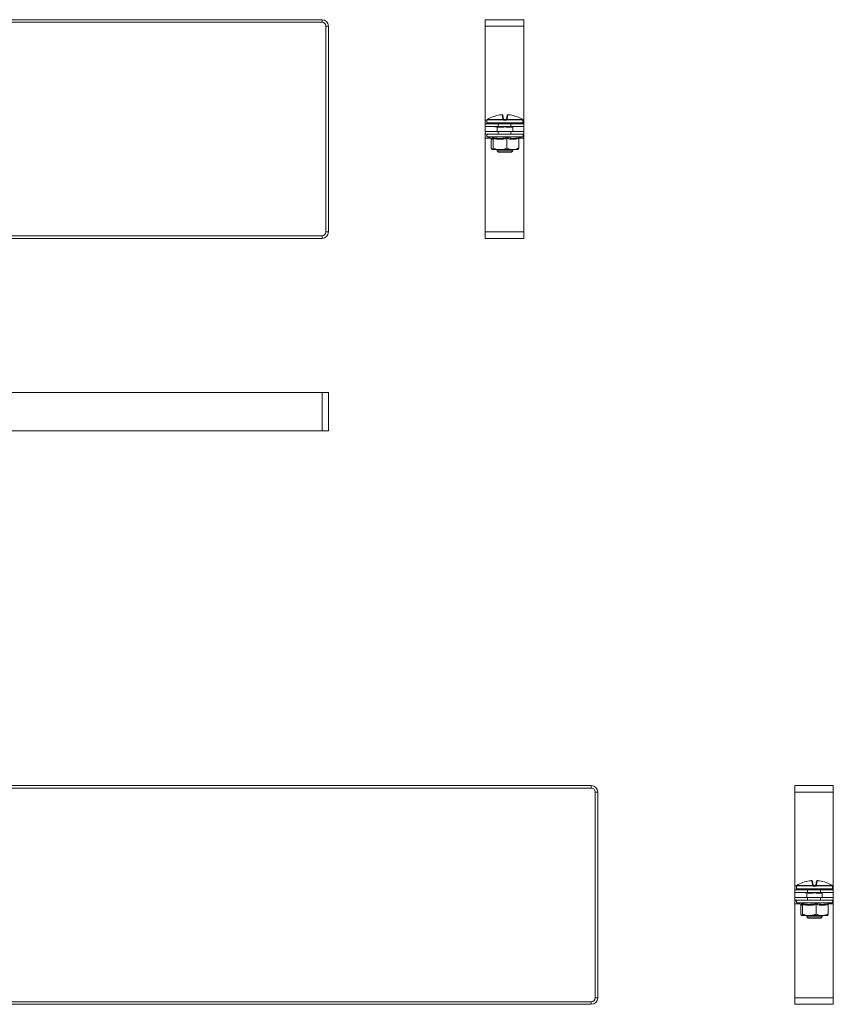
# Model space of a CAD drawing. Header units: millimetres. Extents: x -29 to 997, y -1224 to 295.
# Tile 6 of 10: x 681 to 997, y -850 to -468. Entities that reach past the tile are written whole.
import ezdxf

# ---------------------------------------------------------------- set-up
doc = ezdxf.new("R2010")
doc.units = ezdxf.units.MM
doc.styles.add('SLDTEXTSTYLE0', font='TXT', dxfattribs={"width": 0.7, "bigfont": 'bigfont'})

msp = doc.modelspace()

# ---------------------------------------------------------------- linework, layer by layer
at = {"color": 7, "linetype": 'Continuous', "lineweight": 15}
for p, q in [((396.49, -467.58), (798.49, -467.58)), ((396.49, -468.58), (798.49, -468.58)), ((798.49, -468.58), (798.49, -467.58)), ((800.99, -470.08), (799.99, -470.08)), ((799.99, -470.08), (799.99, -550.08)), ((800.99, -470.08), (800.99, -550.08)), ((876.94, -467.58), (861.94, -467.58)), ((861.94, -470.08), (861.94, -467.58)), ((876.94, -470.08), (861.94, -470.08)), ((861.94, -506.58), (861.94, -470.08)), ((876.94, -470.08), (876.94, -467.58)), ((876.94, -506.58), (876.94, -470.08)), ((868.81, -506.04), (868.55, -504.53)), ((868.81, -504.73), (869.08, -506.21)), ((870.15, -506.21), (870.41, -504.73)), ((870.68, -504.53), (870.41, -506.04)), ((861.94, -508.08), (861.94, -506.58)), ((861.94, -509.08), (861.94, -508.08)), ((861.94, -508.08), (866.94, -508.08)), ((862.61, -506.67), (862.61, -507.67)), ((862.64, -506.53), (862.64, -506.53)), ((868.99, -506.56), (862.64, -506.56)), ((862.76, -506.34), (869, -506.34)), ((862.77, -506.34), (862.76, -506.34)), ((876.36, -507.92), (862.86, -507.92)), ((866.65, -507.92), (866.65, -508.08)), ((866.94, -508.08), (866.94, -509.08)), ((871.94, -508.08), (866.94, -508.08)), ((869.91, -506.67), (869.31, -506.67)), ((869.32, -506.42), (869.9, -506.42)), ((870.23, -506.34), (876.46, -506.34)), ((876.58, -506.56), (870.24, -506.56)), ((871.94, -509.08), (871.94, -508.08)), ((871.94, -508.08), (876.94, -508.08)), ((872.57, -507.92), (872.57, -508.08)), ((876.46, -506.34), (876.46, -506.34)), ((876.58, -506.53), (876.58, -506.56)), ((876.61, -507.67), (876.61, -506.67)), ((876.94, -508.08), (876.94, -506.58)), ((876.94, -508.08), (876.94, -509.08)), ((866.94, -509.08), (861.94, -509.08)), ((861.94, -509.08), (861.94, -511.08)), ((861.94, -512.08), (861.94, -511.08)), ((861.94, -511.08), (866.94, -511.08)), ((866.94, -512.08), (861.94, -512.08)), ((861.94, -513.58), (861.94, -512.08)), ((866.61, -509.27), (866.61, -511.08)), ((868.58, -509.37), (866.8, -509.37)), ((867.8, -509.12), (866.91, -509.12)), ((871.94, -509.08), (866.94, -509.08)), ((866.94, -511.08), (866.94, -512.08)), ((871.94, -511.08), (866.94, -511.08)), ((871.94, -512.08), (866.94, -512.08)), ((868.01, -509.12), (867.8, -509.12)), ((872.43, -509.37), (870.65, -509.37)), ((872.31, -509.12), (871.42, -509.12)), ((876.94, -509.08), (871.94, -509.08)), ((871.94, -512.08), (871.94, -511.08)), ((871.94, -511.08), (876.94, -511.08)), ((876.94, -512.08), (871.94, -512.08)), ((872.61, -511.08), (872.61, -509.27)), ((876.94, -509.08), (876.94, -511.08)), ((876.94, -511.08), (876.94, -512.08)), ((876.94, -513.58), (876.94, -512.08)), ((861.94, -550.08), (861.94, -513.58)), ((862.89, -513.18), (864.33, -513.71)), ((864.28, -513.69), (864.3, -513.8)), ((864.3, -513.8), (864.3, -517.48)), ((864.31, -513.7), (864.33, -513.7)), ((865, -513.8), (865, -517.48)), ((870.32, -513.8), (870.32, -517.48)), ((874.93, -513.8), (874.93, -517.48)), ((874.95, -513.69), (876.34, -513.18)), ((876.94, -550.08), (876.94, -513.58)), ((867.66, -518.08), (864.65, -518.08)), ((866.61, -518.08), (866.61, -518.62)), ((866.61, -518.62), (867.11, -519.12)), ((866.61, -518.62), (872.61, -518.62)), ((872.11, -519.12), (867.11, -519.12)), ((867.66, -518.08), (872.62, -518.08)), ((872.11, -519.12), (872.61, -518.62)), ((872.61, -518.62), (872.61, -518.08)), ((872.62, -518.08), (874.61, -518.08)), ((799.99, -550.08), (800.99, -550.08)), ((876.94, -550.08), (861.94, -550.08)), ((861.94, -552.58), (861.94, -550.08)), ((876.94, -552.58), (876.94, -550.08)), ((798.49, -551.58), (396.49, -551.58)), ((798.49, -552.58), (396.49, -552.58)), ((798.49, -552.58), (798.49, -551.58)), ((876.94, -552.58), (861.94, -552.58)), ((396.49, -612.46), (798.49, -612.46)), ((798.49, -627.46), (798.49, -612.46)), ((798.49, -612.46), (800.99, -612.46)), ((800.99, -627.46), (800.99, -612.46)), ((396.49, -627.46), (798.49, -627.46)), ((798.49, -627.46), (800.99, -627.46)), ((401.15, -765.31), (903.15, -765.31)), ((903.15, -766.31), (903.15, -765.31)), ((997.23, -765.31), (982.23, -765.31)), ((982.23, -767.81), (982.23, -765.31)), ((997.23, -767.81), (997.23, -765.31)), ((401.15, -766.31), (903.15, -766.31)), ((905.65, -767.81), (904.65, -767.81)), ((904.65, -767.81), (904.65, -847.81)), ((905.65, -767.81), (905.65, -847.81)), ((997.23, -767.81), (982.23, -767.81)), ((982.23, -804.31), (982.23, -767.81)), ((997.23, -804.31), (997.23, -767.81)), ((989.11, -803.77), (988.84, -802.26)), ((989.11, -802.46), (989.37, -803.94)), ((990.44, -803.94), (990.7, -802.46)), ((990.97, -802.26), (990.7, -803.77)), ((982.23, -805.81), (982.23, -804.31)), ((982.23, -806.81), (982.23, -805.81)), ((982.23, -805.81), (987.23, -805.81)), ((987.23, -806.81), (982.23, -806.81)), ((982.23, -806.81), (982.23, -808.81)), ((982.9, -804.4), (982.9, -805.4)), ((982.93, -804.25), (982.93, -804.26)), ((989.28, -804.29), (982.93, -804.29)), ((983.05, -804.07), (989.29, -804.07)), ((983.06, -804.07), (983.05, -804.07)), ((996.65, -805.65), (983.15, -805.65)), ((986.9, -807), (986.9, -808.81)), ((986.95, -805.65), (986.95, -805.81)), ((988.87, -807.1), (987.09, -807.1)), ((988.1, -806.85), (987.2, -806.85)), ((987.23, -805.81), (987.23, -806.81)), ((992.23, -805.81), (987.23, -805.81)), ((992.23, -806.81), (987.23, -806.81)), ((988.3, -806.85), (988.1, -806.85)), ((990.21, -804.4), (989.6, -804.4)), ((989.61, -804.15), (990.19, -804.15)), ((990.52, -804.07), (996.76, -804.07)), ((996.88, -804.29), (990.53, -804.29)), ((992.72, -807.1), (990.94, -807.1)), ((992.6, -806.85), (991.71, -806.85)), ((992.23, -806.81), (992.23, -805.81)), ((992.23, -805.81), (997.23, -805.81)), ((997.23, -806.81), (992.23, -806.81)), ((992.86, -805.65), (992.86, -805.81)), ((992.9, -808.81), (992.9, -807)), ((996.76, -804.07), (996.75, -804.07)), ((996.88, -804.26), (996.88, -804.29)), ((996.9, -805.4), (996.9, -804.4)), ((997.23, -805.81), (997.23, -804.31)), ((997.23, -805.81), (997.23, -806.81)), ((997.23, -806.81), (997.23, -808.81)), ((982.23, -809.81), (982.23, -808.81)), ((982.23, -808.81), (987.23, -808.81)), ((987.23, -809.81), (982.23, -809.81)), ((982.23, -811.31), (982.23, -809.81)), ((982.23, -847.81), (982.23, -811.31)), ((983.18, -810.91), (984.62, -811.44)), ((987.23, -808.81), (987.23, -809.81)), ((992.23, -808.81), (987.23, -808.81)), ((992.23, -809.81), (987.23, -809.81)), ((992.23, -809.81), (992.23, -808.81)), ((992.23, -808.81), (997.23, -808.81)), ((997.23, -809.81), (992.23, -809.81)), ((995.24, -811.42), (996.63, -810.91)), ((997.23, -808.81), (997.23, -809.81)), ((997.23, -811.31), (997.23, -809.81)), ((997.23, -847.81), (997.23, -811.31)), ((984.57, -811.42), (984.59, -811.53)), ((984.59, -811.53), (984.59, -815.21)), ((984.6, -811.43), (984.63, -811.43)), ((985.3, -811.53), (985.3, -815.21)), ((990.61, -811.53), (990.61, -815.21)), ((995.22, -811.53), (995.22, -815.21)), ((987.95, -815.81), (984.94, -815.81)), ((986.9, -815.81), (986.9, -816.35)), ((986.9, -816.35), (987.4, -816.85)), ((986.9, -816.35), (992.9, -816.35)), ((992.4, -816.85), (987.4, -816.85)), ((987.95, -815.81), (992.92, -815.81)), ((992.4, -816.85), (992.9, -816.35)), ((992.9, -816.35), (992.9, -815.81)), ((992.92, -815.81), (994.9, -815.81)), ((903.15, -849.31), (401.15, -849.31)), ((903.15, -850.31), (903.15, -849.31)), ((904.65, -847.81), (905.65, -847.81)), ((997.23, -847.81), (982.23, -847.81)), ((982.23, -850.31), (982.23, -847.81)), ((997.23, -850.31), (997.23, -847.81)), ((903.15, -850.31), (401.15, -850.31)), ((997.23, -850.31), (982.23, -850.31))]:
    msp.add_line(p, q, dxfattribs=at)
at = {"color": 8, "linetype": 'Continuous', "lineweight": 15}
for p, q in [((862.63, -506.58), (861.94, -506.58)), ((862.62, -506.67), (862.61, -506.67)), ((862.61, -507.67), (876.61, -507.67)), ((862.64, -506.56), (862.64, -506.53)), ((876.94, -506.58), (876.6, -506.58)), ((876.61, -506.67), (876.61, -506.67)), ((866.84, -509.13), (866.69, -509.16)), ((866.91, -509.08), (866.91, -509.12)), ((867.8, -509.08), (867.8, -509.12)), ((871.42, -509.08), (871.42, -509.12)), ((872.31, -509.08), (872.31, -509.12)), ((863.98, -513.58), (861.94, -513.58)), ((866.99, -513.18), (862.89, -513.18)), ((876.34, -513.18), (866.99, -513.18)), ((876.94, -513.58), (875.24, -513.58)), ((982.92, -804.31), (982.23, -804.31)), ((982.91, -804.4), (982.9, -804.4)), ((982.9, -805.4), (996.9, -805.4)), ((982.93, -804.29), (982.93, -804.26)), ((987.13, -806.86), (986.99, -806.89)), ((987.2, -806.81), (987.2, -806.85)), ((988.1, -806.81), (988.1, -806.85)), ((991.71, -806.81), (991.71, -806.85)), ((992.6, -806.81), (992.6, -806.85)), ((997.23, -804.31), (996.89, -804.31)), ((996.9, -804.4), (996.9, -804.4)), ((984.28, -811.31), (982.23, -811.31)), ((987.28, -810.91), (983.18, -810.91)), ((996.63, -810.91), (987.28, -810.91)), ((997.23, -811.31), (995.53, -811.31))]:
    msp.add_line(p, q, dxfattribs=at)
at = {"color": 8, "linetype": 'Continuous', "lineweight": 15, "flags": 128}
for points in [[(862.62, -506.67), (862.62, -506.62), (862.64, -506.58)], [(876.59, -506.59), (876.6, -506.62), (876.61, -506.67)], [(982.91, -804.4), (982.92, -804.35), (982.93, -804.31)], [(996.88, -804.32), (996.89, -804.35), (996.9, -804.4)]]:
    msp.add_lwpolyline(points, dxfattribs=at)
at = {"color": 7, "linetype": 'Continuous', "lineweight": 15}
for centre, radius, start, end in [((798.49, -470.08), 2.5, 0, 90), ((798.49, -470.08), 1.5, 0, 90), ((869.6, -517.8), 13.34, 95.6166, 118.1057), ((868.57, -504.77), 0.249, 10.1256, 94.8135), ((870.65, -504.77), 0.249, 85.1865, 169.8744), ((869.62, -517.8), 13.34, 61.8943, 84.3834), ((862.86, -506.67), 0.25, 155.8256, 180), ((862.86, -507.67), 0.25, 180, 270), ((862.89, -506.56), 0.25, 119.5448, 173.6267), ((862.89, -506.56), 0.25, 121.4361, 180.0408), ((865.95, -508.17), 0.25, 20, 90), ((868.85, -506.27), 0.233, 13.4875, 98.5562), ((870.68, -506.54), 1.69, 173.4928, 180.7494), ((869.79, -507.12), 0.978, 129.6677, 145.2136), ((869.06, -506.5), 0.172, 54.2052, 113.0531), ((870.77, -506.61), 1.46, 172.6321, 182.4439), ((868.45, -506.61), 1.46, 357.5561, 7.3679), ((870.16, -506.5), 0.172, 66.9469, 125.7948), ((869.43, -507.12), 0.978, 34.7864, 50.3323), ((870.37, -506.27), 0.233, 81.4438, 166.5125), ((868.55, -506.54), 1.69, 359.2506, 6.5072), ((873.27, -508.17), 0.25, 90, 160), ((876.36, -507.67), 0.25, 270, 0), ((876.33, -506.56), 0.25, 6.3733, 60.4552), ((876.33, -506.56), 0.25, 359.9592, 58.5639), ((876.36, -506.67), 0.25, 0, 25.4195), ((863.08, -512.65), 0.567, 90, 250), ((866.54, -509.37), 0.255, 359.4837, 53.1431), ((866.91, -508.62), 0.5, 248.2779, 270), ((868.08, -509.35), 0.492, 358.0268, 22.6031), ((871.14, -509.35), 0.492, 157.3969, 181.9732), ((872.31, -508.62), 0.5, 270, 291.7221), ((872.68, -509.37), 0.255, 126.8569, 180.5163), ((876.14, -512.65), 0.567, 290, 90), ((798.49, -550.08), 2.5, 270, 0), ((798.49, -550.08), 1.5, 270, 0), ((903.15, -767.81), 2.5, 0, 90), ((903.15, -767.81), 1.5, 0, 90), ((989.9, -815.53), 13.34, 95.6166, 118.1057), ((988.86, -802.5), 0.249, 10.1256, 94.8135), ((990.95, -802.5), 0.249, 85.1865, 169.8744), ((989.91, -815.53), 13.34, 61.8943, 84.3834), ((983.15, -804.4), 0.25, 155.8256, 180), ((983.15, -805.4), 0.25, 180, 270), ((983.18, -804.29), 0.25, 119.5448, 173.6267), ((983.18, -804.29), 0.25, 121.4361, 180.0408), ((986.24, -805.9), 0.25, 20, 90), ((986.83, -807.1), 0.255, 359.4837, 53.1431), ((987.2, -806.35), 0.5, 248.2779, 270), ((988.38, -807.08), 0.492, 358.0268, 22.6031), ((989.14, -804), 0.233, 13.4875, 98.5562), ((990.97, -804.27), 1.69, 173.4928, 180.7494), ((990.08, -804.85), 0.978, 129.6677, 145.2136), ((989.36, -804.23), 0.172, 54.2052, 113.0531), ((991.07, -804.34), 1.46, 172.6321, 182.4439), ((988.74, -804.34), 1.46, 357.5561, 7.3679), ((990.45, -804.23), 0.172, 66.9469, 125.7948), ((989.73, -804.85), 0.978, 34.7864, 50.3323), ((990.67, -804), 0.233, 81.4438, 166.5125), ((988.84, -804.27), 1.69, 359.2506, 6.5072), ((991.43, -807.08), 0.492, 157.3969, 181.9732), ((992.6, -806.35), 0.5, 270, 291.7221), ((992.97, -807.1), 0.255, 126.8569, 180.5163), ((993.57, -805.9), 0.25, 90, 160), ((996.65, -805.4), 0.25, 270, 0), ((996.63, -804.29), 0.25, 6.3733, 60.4552), ((996.63, -804.29), 0.25, 359.9592, 58.5639), ((996.65, -804.4), 0.25, 0, 25.4195), ((983.37, -810.38), 0.567, 90, 250), ((996.44, -810.38), 0.567, 290, 90), ((903.15, -847.81), 2.5, 270, 0), ((903.15, -847.81), 1.5, 270, 0)]:
    msp.add_arc(centre, radius, start, end, dxfattribs=at)
at = {"color": 8, "linetype": 'Continuous', "lineweight": 15}
for centre, radius, start, end in [((866.93, -508.75), 0.47, 224.3428, 240.1833), ((867.37, -508.58), 1.31, 333.6544, 337.4682), ((871.86, -508.58), 1.31, 202.5318, 206.3456), ((872.3, -508.75), 0.47, 299.8167, 315.6572), ((987.22, -806.48), 0.47, 224.3428, 240.1833), ((987.66, -806.31), 1.31, 333.6544, 337.4682), ((992.15, -806.31), 1.31, 202.5318, 206.3456), ((992.59, -806.48), 0.47, 299.8167, 315.6572)]:
    msp.add_arc(centre, radius, start, end, dxfattribs=at)
at = {"color": 7, "linetype": 'Continuous', "lineweight": 15}
for centre, major_axis, start_param, end_param in [((866.75, -508.17), (0.564, -0.091), 1.757057, 3.210607), ((872.48, -508.17), (0.564, 0.091), 6.214171, 7.667721), ((987.04, -805.9), (0.564, -0.091), 1.757057, 3.210607), ((992.77, -805.9), (0.564, 0.091), 6.214171, 7.667721)]:
    msp.add_ellipse(centre, major_axis=major_axis, ratio=0.124069, start_param=start_param, end_param=end_param, dxfattribs=at)
for points, knots in [([(868.81, -504.72), (868.81, -504.71), (868.8, -504.68), (868.77, -504.63), (868.72, -504.57), (868.67, -504.54), (868.63, -504.53), (868.58, -504.52), (868.52, -504.51), (868.43, -504.52), (868.34, -504.52), (868.29, -504.53), (868.28, -504.53)], [0, 0, 0, 0, 0.037319, 0.157023, 0.255718, 0.342261, 0.420093, 0.495743, 0.600871, 0.800229, 0.962115, 1, 1, 1, 1]), ([(868.55, -504.53), (868.54, -504.52), (868.54, -504.52), (868.49, -504.52), (868.43, -504.52), (868.36, -504.52), (868.31, -504.52), (868.3, -504.53)], [0, 0, 0, 0, 0.2183992, 0.436827, 0.6546258, 0.8721812, 1, 1, 1, 1]), ([(870.91, -504.52), (870.9, -504.52), (870.85, -504.52), (870.75, -504.51), (870.68, -504.51), (870.61, -504.52), (870.55, -504.54), (870.49, -504.58), (870.44, -504.64), (870.41, -504.7), (870.41, -504.73), (870.41, -504.73)], [0, 0, 0, 0, 0.066923, 0.2381, 0.430282, 0.538321, 0.635628, 0.739505, 0.862235, 0.996759, 1, 1, 1, 1]), ([(870.93, -504.53), (870.9, -504.52), (870.84, -504.52), (870.77, -504.52), (870.71, -504.52), (870.68, -504.52), (870.68, -504.52), (870.68, -504.53)], [0, 0, 0, 0, 0.218399, 0.436827, 0.654626, 0.872181, 1, 1, 1, 1]), ([(862.64, -506.56), (862.64, -506.56), (862.64, -506.59), (862.63, -506.65), (862.62, -506.66), (862.62, -506.67)], [0, 0, 0, 0, 0.0030731, 0.4996924, 1, 1, 1, 1]), ([(862.64, -506.53), (862.64, -506.54), (862.64, -506.57), (862.63, -506.59), (862.63, -506.59), (862.63, -506.59)], [0, 0, 0, 0, 0.427098, 0.836973, 1, 1, 1, 1]), ([(863.32, -506.04), (863.17, -506.12), (862.97, -506.22), (862.8, -506.32), (862.76, -506.34)], [0, 0, 0, 0, 0.7708973, 1, 1, 1, 1]), ([(869, -506.34), (868.97, -506.32), (868.87, -506.22), (868.84, -506.12), (868.81, -506.04)], [0, 0, 0, 0, 0.229103, 1, 1, 1, 1]), ([(869.31, -506.67), (869.25, -506.66), (869.14, -506.65), (869.03, -506.59), (868.99, -506.56), (868.99, -506.56)], [0, 0, 0, 0, 0.500308, 0.996927, 1, 1, 1, 1]), ([(869.08, -506.21), (869.09, -506.25), (869.1, -506.3), (869.15, -506.35), (869.17, -506.36)], [0, 0, 0, 0, 0.781937, 1, 1, 1, 1]), ([(869.17, -506.36), (869.17, -506.36), (869.19, -506.38), (869.24, -506.41), (869.29, -506.42), (869.32, -506.42)], [0, 0, 0, 0, 0.003106, 0.502169, 1, 1, 1, 1]), ([(869.9, -506.42), (869.93, -506.42), (869.99, -506.41), (870.04, -506.38), (870.06, -506.36)], [0, 0, 0, 0, 0.497853, 1, 1, 1, 1]), ([(870.24, -506.56), (870.24, -506.56), (870.19, -506.59), (870.09, -506.65), (869.97, -506.66), (869.91, -506.67)], [0, 0, 0, 0, 0.003073, 0.499692, 1, 1, 1, 1]), ([(870.06, -506.36), (870.07, -506.35), (870.13, -506.3), (870.14, -506.25), (870.15, -506.21)], [0, 0, 0, 0, 0.218063, 1, 1, 1, 1]), ([(870.41, -506.04), (870.39, -506.12), (870.36, -506.22), (870.25, -506.32), (870.23, -506.34)], [0, 0, 0, 0, 0.770897, 1, 1, 1, 1]), ([(876.46, -506.34), (876.43, -506.32), (876.25, -506.22), (876.06, -506.12), (875.91, -506.04)], [0, 0, 0, 0, 0.229103, 1, 1, 1, 1]), ([(876.59, -506.59), (876.59, -506.59), (876.59, -506.6), (876.59, -506.58), (876.59, -506.56), (876.58, -506.53), (876.58, -506.52)], [0, 0, 0, 0, 0.043748, 0.31887, 0.763688, 1, 1, 1, 1]), ([(876.61, -506.67), (876.6, -506.66), (876.6, -506.65), (876.59, -506.59), (876.58, -506.56), (876.58, -506.56)], [0, 0, 0, 0, 0.500308, 0.996927, 1, 1, 1, 1]), ([(866.2, -509.08), (866.18, -509.1), (866.14, -509.14), (866.12, -509.21), (866.11, -509.27), (866.12, -509.32), (866.12, -509.35), (866.13, -509.36), (866.13, -509.36)], [0, 0, 0, 0, 0.268096, 0.496778, 0.689263, 0.851172, 0.98243, 1, 1, 1, 1]), ([(866.56, -509.12), (866.56, -509.12), (866.56, -509.12), (866.56, -509.12), (866.56, -509.12), (866.56, -509.12), (866.56, -509.11)], [0, 0, 0, 0, 0.870435, 0.9743, 0.993403, 1, 1, 1, 1]), ([(866.58, -509.16), (866.59, -509.16), (866.6, -509.18), (866.61, -509.21), (866.61, -509.25), (866.61, -509.27)], [0, 0, 0, 0, 0.159101, 0.481128, 1, 1, 1, 1]), ([(870.69, -509.16), (870.52, -509.16), (870.09, -509.17), (869.36, -509.14), (868.82, -509.15), (868.54, -509.16)], [0, 0, 0, 0, 0.2324207, 0.6108969, 1, 1, 1, 1]), ([(870.65, -509.37), (870.59, -509.37), (870.4, -509.36), (870.05, -509.3), (869.6, -509.25), (869.1, -509.32), (868.77, -509.35), (868.58, -509.37)], [0, 0, 0, 0, 0.085087, 0.292288, 0.503826, 0.718152, 1, 1, 1, 1]), ([(871.42, -509.12), (871.4, -509.12), (871.16, -509.12), (870.91, -509.14), (870.69, -509.16)], [0, 0, 0, 0, 0.099322, 1, 1, 1, 1]), ([(872.63, -509.15), (872.64, -509.15), (872.65, -509.14), (872.58, -509.15), (872.53, -509.16)], [0, 0, 0, 0, 0.212461, 1, 1, 1, 1]), ([(872.61, -509.27), (872.61, -509.27), (872.61, -509.25), (872.62, -509.21), (872.63, -509.18), (872.64, -509.16), (872.64, -509.16)], [0, 0, 0, 0, 0.0746, 0.482557, 0.810538, 1, 1, 1, 1]), ([(865, -513.8), (864.95, -513.87), (864.83, -514.02), (864.65, -514.09), (864.47, -514.02), (864.36, -513.87), (864.3, -513.8)], [0, 0, 0, 0, 0.2452513, 0.4921305, 0.7450212, 1, 1, 1, 1]), ([(864.77, -513.42), (864.99, -513.46), (865.64, -513.59), (866.75, -513.72), (868.02, -513.74), (869.23, -513.63), (869.98, -513.49), (870.35, -513.42)], [0, 0, 0, 0, 0.117987, 0.354133, 0.592326, 0.795595, 1, 1, 1, 1]), ([(865, -513.8), (865, -513.76), (864.99, -513.68), (864.94, -513.57), (864.87, -513.48), (864.8, -513.44), (864.77, -513.42), (864.77, -513.42)], [0, 0, 0, 0, 0.236184, 0.471397, 0.732465, 0.992086, 1, 1, 1, 1]), ([(870.32, -513.8), (869.89, -513.87), (869.02, -514.02), (867.69, -514.09), (866.35, -514.02), (865.45, -513.87), (865, -513.8)], [0, 0, 0, 0, 0.245251, 0.49213, 0.745021, 1, 1, 1, 1]), ([(870.32, -513.8), (870.32, -513.76), (870.32, -513.68), (870.33, -513.57), (870.34, -513.48), (870.35, -513.44), (870.35, -513.42), (870.35, -513.42)], [0, 0, 0, 0, 0.236184, 0.471397, 0.732465, 0.992086, 1, 1, 1, 1]), ([(874.93, -513.8), (874.55, -513.87), (873.8, -514.02), (872.65, -514.09), (871.48, -514.02), (870.71, -513.87), (870.32, -513.8)], [0, 0, 0, 0, 0.245251, 0.49213, 0.745021, 1, 1, 1, 1]), ([(870.35, -513.42), (870.54, -513.46), (871.1, -513.59), (872.06, -513.72), (873.16, -513.74), (874.21, -513.63), (874.87, -513.49), (875.2, -513.42)], [0, 0, 0, 0, 0.117987, 0.354133, 0.592326, 0.795595, 1, 1, 1, 1]), ([(874.93, -513.8), (874.93, -513.76), (874.94, -513.68), (875, -513.57), (875.08, -513.48), (875.16, -513.44), (875.2, -513.42), (875.2, -513.42)], [0, 0, 0, 0, 0.236184, 0.471397, 0.732465, 0.992086, 1, 1, 1, 1]), ([(864.3, -517.48), (864.35, -517.63), (864.45, -517.92), (864.57, -518.07), (864.64, -518.08), (864.65, -518.08)], [0, 0, 0, 0, 0.442922, 0.896343, 1, 1, 1, 1]), ([(864.65, -518.08), (864.7, -518.06), (864.79, -518.02), (864.91, -517.76), (864.98, -517.55), (865, -517.48)], [0, 0, 0, 0, 0.39547, 0.801975, 1, 1, 1, 1]), ([(867.66, -518.08), (867.53, -518.08), (867.02, -518.07), (866.15, -517.91), (865.41, -517.65), (865.03, -517.49), (865, -517.48)], [0, 0, 0, 0, 0.148154, 0.552, 0.965648, 1, 1, 1, 1]), ([(870.32, -517.48), (870.09, -517.57), (869.56, -517.78), (868.67, -518.03), (868, -518.06), (867.66, -518.08)], [0, 0, 0, 0, 0.262707, 0.627492, 1, 1, 1, 1]), ([(870.32, -517.48), (870.65, -517.63), (871.31, -517.92), (872.1, -518.07), (872.54, -518.08), (872.62, -518.08)], [0, 0, 0, 0, 0.4429219, 0.8963431, 1, 1, 1, 1]), ([(872.62, -518.08), (872.93, -518.06), (873.57, -518.02), (874.33, -517.76), (874.78, -517.55), (874.93, -517.48)], [0, 0, 0, 0, 0.3954703, 0.8019748, 1, 1, 1, 1]), ([(874.93, -517.48), (874.88, -517.63), (874.77, -517.92), (874.65, -518.07), (874.59, -518.08), (874.57, -518.08)], [0, 0, 0, 0, 0.442922, 0.896343, 1, 1, 1, 1]), ([(989.1, -802.45), (989.1, -802.44), (989.1, -802.41), (989.07, -802.35), (989.02, -802.3), (988.97, -802.27), (988.92, -802.26), (988.87, -802.25), (988.81, -802.24), (988.72, -802.24), (988.63, -802.25), (988.59, -802.26), (988.58, -802.26)], [0, 0, 0, 0, 0.037319, 0.157023, 0.255718, 0.342261, 0.420093, 0.495743, 0.600871, 0.800229, 0.962115, 1, 1, 1, 1]), ([(988.84, -802.26), (988.84, -802.25), (988.83, -802.25), (988.79, -802.25), (988.72, -802.25), (988.65, -802.25), (988.61, -802.25), (988.59, -802.26)], [0, 0, 0, 0, 0.2183992, 0.436827, 0.6546258, 0.8721812, 1, 1, 1, 1]), ([(991.21, -802.25), (991.19, -802.25), (991.14, -802.25), (991.05, -802.24), (990.97, -802.24), (990.9, -802.25), (990.84, -802.27), (990.78, -802.31), (990.73, -802.37), (990.7, -802.43), (990.7, -802.46), (990.7, -802.46)], [0, 0, 0, 0, 0.066923, 0.2381, 0.430282, 0.538321, 0.635628, 0.739505, 0.862235, 0.996759, 1, 1, 1, 1]), ([(991.22, -802.26), (991.19, -802.25), (991.13, -802.25), (991.06, -802.25), (991, -802.25), (990.97, -802.25), (990.97, -802.25), (990.97, -802.26)], [0, 0, 0, 0, 0.218399, 0.436827, 0.654626, 0.872181, 1, 1, 1, 1]), ([(982.93, -804.29), (982.93, -804.29), (982.93, -804.32), (982.92, -804.38), (982.91, -804.39), (982.91, -804.4)], [0, 0, 0, 0, 0.0030731, 0.4996924, 1, 1, 1, 1]), ([(982.93, -804.25), (982.93, -804.27), (982.93, -804.3), (982.92, -804.32), (982.92, -804.32), (982.92, -804.32)], [0, 0, 0, 0, 0.4270979, 0.8369727, 1, 1, 1, 1]), ([(983.61, -803.77), (983.46, -803.85), (983.26, -803.95), (983.09, -804.05), (983.05, -804.07)], [0, 0, 0, 0, 0.7708973, 1, 1, 1, 1]), ([(986.49, -806.81), (986.47, -806.83), (986.43, -806.87), (986.41, -806.94), (986.4, -807), (986.41, -807.05), (986.42, -807.08), (986.42, -807.09), (986.42, -807.09)], [0, 0, 0, 0, 0.268096, 0.496778, 0.689263, 0.851172, 0.98243, 1, 1, 1, 1]), ([(986.85, -806.85), (986.85, -806.85), (986.85, -806.85), (986.85, -806.85), (986.86, -806.85), (986.85, -806.85), (986.85, -806.84)], [0, 0, 0, 0, 0.870435, 0.9743, 0.993403, 1, 1, 1, 1]), ([(986.88, -806.89), (986.88, -806.89), (986.89, -806.91), (986.9, -806.94), (986.9, -806.98), (986.9, -807)], [0, 0, 0, 0, 0.159101, 0.481128, 1, 1, 1, 1]), ([(990.98, -806.89), (990.81, -806.89), (990.38, -806.9), (989.65, -806.87), (989.11, -806.88), (988.83, -806.89)], [0, 0, 0, 0, 0.232421, 0.610897, 1, 1, 1, 1]), ([(990.94, -807.1), (990.88, -807.1), (990.69, -807.09), (990.34, -807.03), (989.9, -806.98), (989.39, -807.05), (989.06, -807.08), (988.87, -807.1)], [0, 0, 0, 0, 0.085087, 0.292288, 0.503826, 0.718152, 1, 1, 1, 1]), ([(989.29, -804.07), (989.27, -804.05), (989.16, -803.95), (989.13, -803.85), (989.11, -803.77)], [0, 0, 0, 0, 0.229103, 1, 1, 1, 1]), ([(989.6, -804.4), (989.55, -804.39), (989.43, -804.38), (989.32, -804.32), (989.28, -804.29), (989.28, -804.29)], [0, 0, 0, 0, 0.500308, 0.996927, 1, 1, 1, 1]), ([(989.37, -803.94), (989.38, -803.98), (989.39, -804.03), (989.45, -804.08), (989.46, -804.09)], [0, 0, 0, 0, 0.781937, 1, 1, 1, 1]), ([(989.46, -804.09), (989.46, -804.09), (989.48, -804.11), (989.53, -804.14), (989.59, -804.14), (989.61, -804.15)], [0, 0, 0, 0, 0.003106, 0.502169, 1, 1, 1, 1]), ([(990.19, -804.15), (990.22, -804.15), (990.28, -804.14), (990.33, -804.11), (990.35, -804.09)], [0, 0, 0, 0, 0.497853, 1, 1, 1, 1]), ([(990.53, -804.29), (990.53, -804.29), (990.48, -804.32), (990.38, -804.38), (990.26, -804.39), (990.21, -804.4)], [0, 0, 0, 0, 0.003073, 0.499692, 1, 1, 1, 1]), ([(990.35, -804.09), (990.36, -804.08), (990.42, -804.03), (990.43, -803.98), (990.44, -803.94)], [0, 0, 0, 0, 0.218063, 1, 1, 1, 1]), ([(990.7, -803.77), (990.68, -803.85), (990.65, -803.95), (990.54, -804.05), (990.52, -804.07)], [0, 0, 0, 0, 0.770897, 1, 1, 1, 1]), ([(991.71, -806.85), (991.69, -806.85), (991.45, -806.85), (991.2, -806.87), (990.98, -806.89)], [0, 0, 0, 0, 0.099322, 1, 1, 1, 1]), ([(992.93, -806.88), (992.93, -806.88), (992.95, -806.87), (992.88, -806.88), (992.82, -806.89)], [0, 0, 0, 0, 0.212461, 1, 1, 1, 1]), ([(992.91, -807), (992.91, -807), (992.9, -806.98), (992.91, -806.94), (992.92, -806.91), (992.93, -806.89), (992.93, -806.89)], [0, 0, 0, 0, 0.0746, 0.482557, 0.810538, 1, 1, 1, 1]), ([(996.76, -804.07), (996.72, -804.05), (996.55, -803.95), (996.35, -803.85), (996.2, -803.77)], [0, 0, 0, 0, 0.229103, 1, 1, 1, 1]), ([(996.88, -804.32), (996.88, -804.32), (996.89, -804.33), (996.88, -804.31), (996.88, -804.29), (996.88, -804.26), (996.88, -804.25)], [0, 0, 0, 0, 0.0437478, 0.3188698, 0.7636875, 1, 1, 1, 1]), ([(996.9, -804.4), (996.9, -804.39), (996.89, -804.38), (996.88, -804.32), (996.88, -804.29), (996.88, -804.29)], [0, 0, 0, 0, 0.500308, 0.996927, 1, 1, 1, 1]), ([(985.06, -811.15), (985.28, -811.19), (985.94, -811.32), (987.04, -811.45), (988.31, -811.47), (989.52, -811.36), (990.27, -811.22), (990.65, -811.15)], [0, 0, 0, 0, 0.1179875, 0.3541329, 0.5923261, 0.7955953, 1, 1, 1, 1]), ([(985.3, -811.53), (985.29, -811.49), (985.28, -811.41), (985.23, -811.3), (985.16, -811.21), (985.1, -811.17), (985.06, -811.15), (985.06, -811.15)], [0, 0, 0, 0, 0.236184, 0.471397, 0.732465, 0.992086, 1, 1, 1, 1]), ([(990.61, -811.53), (990.61, -811.49), (990.61, -811.41), (990.62, -811.3), (990.63, -811.21), (990.64, -811.17), (990.65, -811.15), (990.65, -811.15)], [0, 0, 0, 0, 0.236184, 0.471397, 0.732465, 0.992086, 1, 1, 1, 1]), ([(990.65, -811.15), (990.83, -811.19), (991.4, -811.32), (992.35, -811.45), (993.45, -811.47), (994.5, -811.36), (995.16, -811.22), (995.49, -811.15)], [0, 0, 0, 0, 0.117987, 0.354133, 0.592326, 0.795595, 1, 1, 1, 1]), ([(995.22, -811.53), (995.22, -811.49), (995.23, -811.41), (995.29, -811.3), (995.38, -811.21), (995.45, -811.17), (995.49, -811.15), (995.49, -811.15)], [0, 0, 0, 0, 0.236184, 0.471397, 0.732465, 0.992086, 1, 1, 1, 1]), ([(985.3, -811.53), (985.24, -811.6), (985.12, -811.75), (984.95, -811.81), (984.77, -811.75), (984.65, -811.6), (984.59, -811.53)], [0, 0, 0, 0, 0.245251, 0.49213, 0.745021, 1, 1, 1, 1]), ([(984.59, -815.21), (984.64, -815.36), (984.74, -815.65), (984.86, -815.8), (984.93, -815.81), (984.94, -815.81)], [0, 0, 0, 0, 0.442922, 0.896343, 1, 1, 1, 1]), ([(984.94, -815.81), (984.99, -815.79), (985.09, -815.75), (985.2, -815.49), (985.27, -815.28), (985.3, -815.21)], [0, 0, 0, 0, 0.39547, 0.801975, 1, 1, 1, 1]), ([(990.61, -811.53), (990.18, -811.6), (989.31, -811.75), (987.98, -811.81), (986.64, -811.75), (985.74, -811.6), (985.3, -811.53)], [0, 0, 0, 0, 0.2452513, 0.4921305, 0.7450212, 1, 1, 1, 1]), ([(987.95, -815.81), (987.82, -815.81), (987.32, -815.8), (986.44, -815.64), (985.7, -815.38), (985.32, -815.22), (985.3, -815.21)], [0, 0, 0, 0, 0.148154, 0.552, 0.965648, 1, 1, 1, 1]), ([(990.61, -815.21), (990.39, -815.3), (989.85, -815.51), (988.96, -815.76), (988.29, -815.79), (987.95, -815.81)], [0, 0, 0, 0, 0.262707, 0.627492, 1, 1, 1, 1]), ([(995.22, -811.53), (994.85, -811.6), (994.09, -811.75), (992.94, -811.81), (991.78, -811.75), (991, -811.6), (990.61, -811.53)], [0, 0, 0, 0, 0.2452513, 0.4921305, 0.7450212, 1, 1, 1, 1]), ([(990.61, -815.21), (990.94, -815.36), (991.61, -815.65), (992.39, -815.8), (992.83, -815.81), (992.92, -815.81)], [0, 0, 0, 0, 0.4429219, 0.8963431, 1, 1, 1, 1]), ([(992.92, -815.81), (993.23, -815.79), (993.86, -815.75), (994.63, -815.49), (995.07, -815.28), (995.22, -815.21)], [0, 0, 0, 0, 0.39547, 0.801975, 1, 1, 1, 1]), ([(995.22, -815.21), (995.17, -815.36), (995.07, -815.65), (994.95, -815.8), (994.88, -815.81), (994.87, -815.81)], [0, 0, 0, 0, 0.442922, 0.896343, 1, 1, 1, 1])]:
    msp.add_open_spline(points, degree=3, knots=knots, dxfattribs=at)
at = {"color": 8, "linetype": 'Continuous', "lineweight": 15}
for points, knots in [([(866.69, -509.16), (866.66, -509.16), (866.59, -509.17), (866.59, -509.16), (866.59, -509.15)], [0, 0, 0, 0, 0.457505, 1, 1, 1, 1]), ([(866.8, -509.37), (866.78, -509.37), (866.73, -509.36), (866.68, -509.34), (866.64, -509.31), (866.62, -509.27), (866.61, -509.27), (866.61, -509.27)], [0, 0, 0, 0, 0.1699474, 0.3763512, 0.5841119, 0.7946502, 1, 1, 1, 1]), ([(868.54, -509.16), (868.38, -509.15), (868.2, -509.13), (868.02, -509.12), (868.01, -509.12)], [0, 0, 0, 0, 0.904198, 1, 1, 1, 1]), ([(872.53, -509.16), (872.49, -509.15), (872.46, -509.13), (872.4, -509.12), (872.4, -509.12)], [0, 0, 0, 0, 0.967063, 1, 1, 1, 1]), ([(872.61, -509.27), (872.61, -509.27), (872.61, -509.26), (872.6, -509.28), (872.58, -509.31), (872.52, -509.35), (872.46, -509.36), (872.43, -509.37)], [0, 0, 0, 0, 0.007197, 0.220307, 0.435927, 0.716192, 1, 1, 1, 1]), ([(864.33, -513.7), (864.38, -513.71), (864.49, -513.74), (864.63, -513.63), (864.72, -513.49), (864.77, -513.42)], [0, 0, 0, 0, 0.327072, 0.662599, 1, 1, 1, 1]), ([(875.2, -513.42), (875.17, -513.47), (875.08, -513.58), (875, -513.63), (874.95, -513.67)], [0, 0, 0, 0, 0.378294, 1, 1, 1, 1]), ([(986.99, -806.89), (986.95, -806.89), (986.88, -806.9), (986.88, -806.89), (986.88, -806.88)], [0, 0, 0, 0, 0.457505, 1, 1, 1, 1]), ([(987.09, -807.1), (987.07, -807.1), (987.03, -807.09), (986.97, -807.07), (986.93, -807.04), (986.91, -807), (986.91, -807), (986.9, -807)], [0, 0, 0, 0, 0.169947, 0.376351, 0.584112, 0.79465, 1, 1, 1, 1]), ([(988.83, -806.89), (988.67, -806.88), (988.49, -806.86), (988.31, -806.85), (988.3, -806.85)], [0, 0, 0, 0, 0.904198, 1, 1, 1, 1]), ([(992.82, -806.89), (992.79, -806.87), (992.75, -806.86), (992.69, -806.85), (992.69, -806.85)], [0, 0, 0, 0, 0.967063, 1, 1, 1, 1]), ([(992.9, -807), (992.9, -807), (992.91, -806.99), (992.9, -807.01), (992.87, -807.04), (992.82, -807.08), (992.75, -807.09), (992.72, -807.1)], [0, 0, 0, 0, 0.007197, 0.220307, 0.435927, 0.716192, 1, 1, 1, 1]), ([(984.63, -811.43), (984.68, -811.44), (984.78, -811.47), (984.92, -811.36), (985.01, -811.22), (985.06, -811.15)], [0, 0, 0, 0, 0.327072, 0.662599, 1, 1, 1, 1]), ([(995.49, -811.15), (995.46, -811.2), (995.38, -811.31), (995.3, -811.36), (995.25, -811.4)], [0, 0, 0, 0, 0.378294, 1, 1, 1, 1])]:
    msp.add_open_spline(points, degree=3, knots=knots, dxfattribs=at)

# ---------------------------------------------------------------- texts
at = {"color": 7, "linetype": 'Continuous', "lineweight": 0, "insert": (394.62, -703.33), "char_height": 20, "attachment_point": 1, "style": 'SLDTEXTSTYLE0'}
msp.add_mtext('\\M+18456\\M+1844B\\M+18454-500\\M+1848780', dxfattribs=at)

doc.saveas('drawing.dxf')
